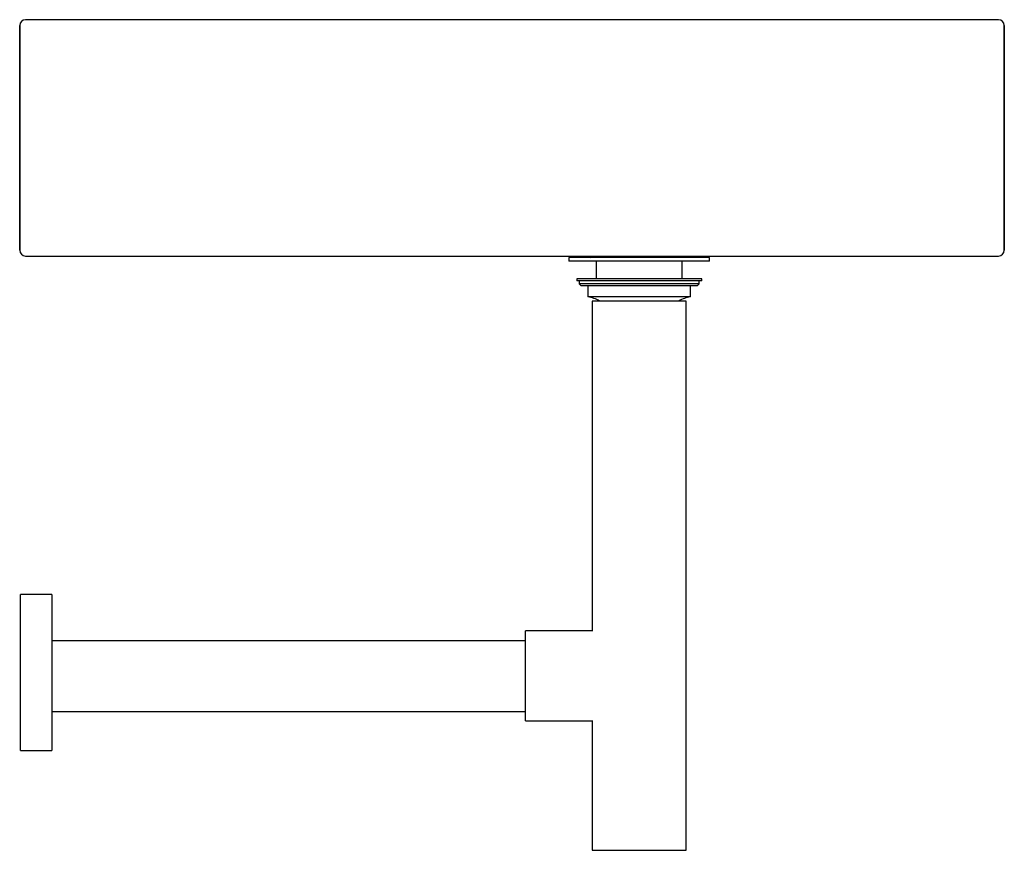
# Model space of a CAD drawing. Header units: millimetres. Extents: x -250 to 250, y 478 to 900.
import ezdxf

# ---------------------------------------------------------------- set-up
doc = ezdxf.new("R2010")
doc.units = ezdxf.units.MM
doc.layers.add('Acier chromé', color=7, linetype='Continuous', true_color=0x787878)
doc.layers.add('Kaldewei', color=7, linetype='Continuous', true_color=0xffffff)

msp = doc.modelspace()

# ---------------------------------------------------------------- linework, layer by layer
at = {"layer": 'Acier chromé'}
for p, q in [((28.9, 779.33), (28.9, 777.35)), ((100.27, 779.33), (28.9, 779.33)), ((100.27, 777.35), (28.9, 777.35)), ((42.75, 777.35), (42.75, 768.35)), ((86.42, 768.35), (86.42, 777.35)), ((100.27, 777.35), (100.27, 779.33)), ((32.85, 768.35), (32.85, 767.35)), ((96.32, 768.35), (32.85, 768.35)), ((96.32, 767.35), (32.85, 767.35)), ((34.13, 767.35), (34.13, 765.85)), ((34.13, 765.85), (35.13, 764.85)), ((95.04, 765.85), (34.13, 765.85)), ((94.04, 764.85), (95.04, 765.85)), ((95.04, 765.85), (95.04, 767.35)), ((96.32, 767.35), (96.32, 768.35)), ((94.04, 764.85), (35.13, 764.85)), ((38.55, 764.85), (38.55, 759.28)), ((90.62, 759.28), (90.62, 764.85)), ((90.62, 759.28), (38.55, 759.28)), ((40.73, 757.13), (40.73, 589.56)), ((88.44, 757.13), (40.73, 757.13)), ((88.44, 478.24), (88.44, 757.13)), ((-233.67, 608.2), (-249.67, 608.2)), ((-249.67, 528.97), (-249.67, 608.2)), ((-233.67, 608.2), (-233.67, 528.97)), ((40.75, 589.62), (6.85, 589.62)), ((6.85, 544.05), (6.85, 589.62)), ((6.85, 584.54), (-233.67, 584.54)), ((-233.67, 548.76), (6.85, 548.76)), ((6.85, 544.05), (40.75, 544.05)), ((40.73, 544.12), (40.73, 478.24)), ((-249.67, 528.97), (-233.67, 528.97)), ((40.73, 478.24), (88.44, 478.24))]:
    msp.add_line(p, q, dxfattribs=at)
for centre, radius, start, end in [((39.21, 780.98), 1.76, 289.9778, 326.0088), ((89.96, 780.98), 1.76, 213.9714, 248.7303), ((35.79, 742.62), 16.89, 59.2518, 80.5837), ((93.38, 742.61), 16.89, 99.4197, 120.7449)]:
    msp.add_arc(centre, radius, start, end, dxfattribs=at)
at = {"layer": 'Kaldewei'}
for p, q in [((247, 900), (-247, 900)), ((247, 900), (-247, 900)), ((-250, 897), (-250, 783)), ((-250, 897), (-250, 783)), ((-250, 783), (-250, 897)), ((250, 783), (250, 897)), ((250, 783), (250, 897)), ((250, 897), (250, 783)), ((-247, 780), (247, 780)), ((-247, 780), (247, 780))]:
    msp.add_line(p, q, dxfattribs=at)
for centre, start, end in [((-247, 897), 90, 180), ((247, 897), 0, 90), ((-247, 783), 180, 270), ((247, 783), 270, 0)]:
    msp.add_arc(centre, 3, start, end, dxfattribs=at)

doc.saveas('drawing.dxf')
